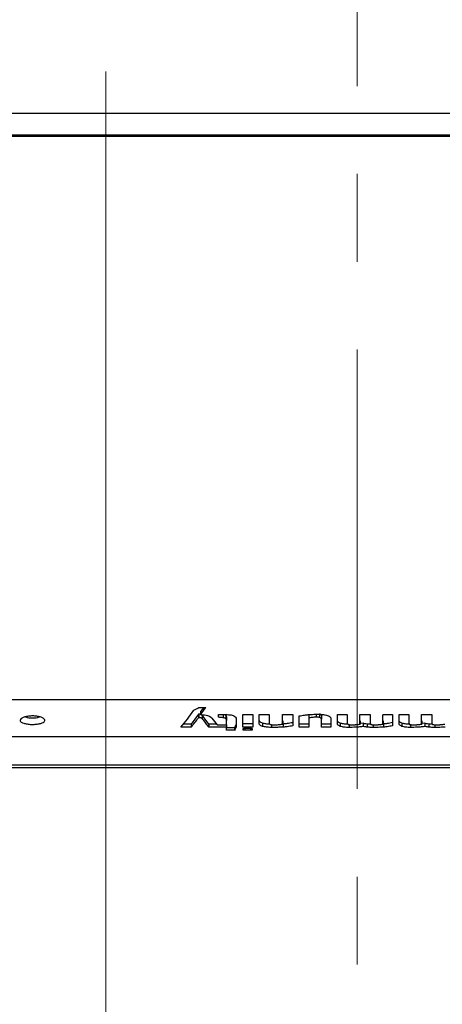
# Model space of a CAD drawing. Header units: inches. Extents: x 0.2 to 16.8, y 0.1 to 10.9.
# Tile 30 of 76: x 12.562 to 13.043, y 2.785 to 3.906. Entities that reach past the tile are written whole.
import ezdxf

# ---------------------------------------------------------------- set-up
doc = ezdxf.new("R2010")
doc.units = ezdxf.units.IN
doc.header["$MEASUREMENT"] = 0
doc.linetypes.add('CENTERX2', pattern=[0.8, 0.5, -0.1, 0.1, -0.1])
doc.styles.add('SLDTEXTSTYLE0', font='TXT', dxfattribs={"width": 0.75})
doc.dimstyles.new('SLDDIMSTYLE19', dxfattribs={"dimtxt": 0.11811, "dimasz": 0.098425, "dimexe": 0, "dimexo": 0.0625, "dimgap": 0.029528, "dimtad": 0, "dimtih": 1, "dimtoh": 1, "dimdec": 0, "dimlfac": 355.6, "dimrnd": 1e-09, "dimzin": 12, "dimdsep": 46, "dimtxsty": 'SLDTEXTSTYLE0', "dimsah": 1, "dimcen": 0.09, "dimadec": 0, "dimazin": 3, "dimtfac": 1, "dimtdec": 0, "dimtmove": 0, "dimatfit": 0, "dimfxl": 0, "dimfrac": 2, "dimtolj": 1, "dimtzin": 12, "dimarcsym": 0})

# ---------------------------------------------------------------- blocks, each defined once
blk = doc.blocks.new('_D_19')
at = {"color": 7, "linetype": 'Continuous', "lineweight": 0}
for p, q in [((12.6599, 3.847), (12.6599, 2.6285)), ((13.2314, 3.847), (13.2314, 2.6285)), ((13.8555, 2.8751), (13.8195, 2.8751)), ((13.8195, 2.8751), (13.8195, 2.6876)), ((14.0737, 2.8751), (14.1096, 2.8751)), ((14.1096, 2.8751), (14.1096, 2.6876)), ((12.6599, 2.6876), (12.5024, 2.6876)), ((13.2314, 2.6876), (13.3788, 2.6876)), ((13.8195, 2.6876), (13.8555, 2.6876)), ((14.1096, 2.6876), (14.0737, 2.6876))]:
    blk.add_line(p, q, dxfattribs=at)
at = {"color": 7, "linetype": 'Continuous', "lineweight": 18}
for points in [[(12.6599, 2.6876), (12.5615, 2.7073), (12.5615, 2.6679)], [(13.2314, 2.6876), (13.3299, 2.6679), (13.3299, 2.7073)]]:
    blk.add_solid(points, dxfattribs=at)
at = {"color": 7, "linetype": 'Continuous', "lineweight": 18, "char_height": 0.11811, "attachment_point": 1, "style": 'SLDTEXTSTYLE0'}
for s, insert in [('203', (13.5217, 2.8399)), ('8.0', (13.8555, 2.8399)), ('INPUT CUPS', (13.4027, 2.6284))]:
    blk.add_mtext(s, dxfattribs=dict(at, insert=insert))

msp = doc.modelspace()

# ---------------------------------------------------------------- linework, layer by layer
at = {"color": 7, "linetype": 'CENTERX2', "lineweight": 18}
msp.add_line((12.9457, 5.9304), (12.9457, 2.8203), dxfattribs=at)
at = {"color": 7, "linetype": 'Continuous', "lineweight": 25}
for p, q in [((11.8517, 3.7997), (14.0396, 3.7997)), ((14.0396, 3.7745), (11.8517, 3.7745)), ((11.8517, 3.7733), (14.0396, 3.7733)), ((11.8517, 3.7733), (14.0396, 3.7733)), ((11.871, 3.1321), (14.0203, 3.1321)), ((12.5616, 3.1322), (13.3297, 3.1322)), ((12.7658, 3.1232), (12.7738, 3.1232)), ((12.7715, 3.1232), (12.7678, 3.1186)), ((12.7678, 3.1186), (12.7678, 3.1149)), ((12.7654, 3.1153), (12.757, 3.1041)), ((12.7654, 3.1153), (12.7654, 3.1114)), ((12.7658, 3.1153), (12.7658, 3.1114)), ((12.777, 3.1042), (12.7697, 3.1142)), ((12.7697, 3.1142), (12.7697, 3.1103)), ((12.7883, 3.1149), (12.798, 3.1149)), ((12.7883, 3.112), (12.7883, 3.1149)), ((12.7936, 3.1149), (12.7936, 3.1114)), ((12.7963, 3.1144), (12.7963, 3.1105)), ((12.7972, 3.1124), (12.7972, 3.1084)), ((12.7972, 3.1033), (12.7972, 3.1084)), ((12.8083, 3.1095), (12.8083, 3.1032)), ((12.8158, 3.1149), (12.827, 3.1149)), ((12.8158, 3.1007), (12.8158, 3.1149)), ((12.827, 3.1149), (12.827, 3.1007)), ((12.8344, 3.1149), (12.8458, 3.1149)), ((12.8344, 3.1047), (12.8344, 3.1149)), ((12.8382, 3.1052), (12.8382, 3.1016)), ((12.8458, 3.1149), (12.8458, 3.1052)), ((12.861, 3.1149), (12.8725, 3.1149)), ((12.861, 3.1052), (12.861, 3.1149)), ((12.8613, 3.108), (12.8613, 3.1042)), ((12.8725, 3.1149), (12.8725, 3.1021)), ((12.8799, 3.1007), (12.8799, 3.1134)), ((12.8907, 3.1149), (12.8907, 3.1111)), ((12.8907, 3.1111), (12.8907, 3.1007)), ((12.8993, 3.1153), (12.8993, 3.112)), ((12.9031, 3.1156), (12.9031, 3.1117)), ((12.9051, 3.1138), (12.9051, 3.1099)), ((12.9051, 3.1007), (12.9051, 3.1099)), ((12.9159, 3.1105), (12.9159, 3.1007)), ((12.9234, 3.1149), (12.9345, 3.1149)), ((12.9234, 3.1047), (12.9234, 3.1149)), ((12.9266, 3.1052), (12.9266, 3.1016)), ((12.9345, 3.1149), (12.9345, 3.1053)), ((12.949, 3.1149), (12.9605, 3.1149)), ((12.949, 3.1052), (12.949, 3.1149)), ((12.9493, 3.108), (12.9493, 3.1042)), ((12.9528, 3.1051), (12.9493, 3.1047)), ((12.9528, 3.1051), (12.9528, 3.1015)), ((12.9605, 3.1149), (12.9605, 3.1053)), ((12.975, 3.1149), (12.9861, 3.1149)), ((12.975, 3.1149), (12.975, 3.1144)), ((12.975, 3.1052), (12.975, 3.1144)), ((12.9754, 3.108), (12.9754, 3.1042)), ((12.9861, 3.1149), (12.9861, 3.1021)), ((12.9935, 3.1149), (13.0046, 3.1149)), ((12.9935, 3.1047), (12.9935, 3.1149)), ((12.9968, 3.1052), (12.9968, 3.1016)), ((13.0046, 3.1149), (13.0046, 3.1053)), ((13.0192, 3.1149), (13.0307, 3.1149)), ((13.0192, 3.1052), (13.0192, 3.1149)), ((13.0195, 3.108), (13.0195, 3.1042)), ((13.023, 3.1051), (13.0195, 3.1047)), ((13.023, 3.1051), (13.023, 3.1015)), ((13.0307, 3.1149), (13.0307, 3.1053)), ((12.757, 3.1006), (12.7454, 3.1006)), ((12.757, 3.1041), (12.7483, 3.1041)), ((12.757, 3.1041), (12.757, 3.1006)), ((12.7858, 3.1042), (12.777, 3.1042)), ((12.777, 3.1042), (12.777, 3.1007)), ((12.7972, 3.1007), (12.777, 3.1007)), ((12.7865, 3.1033), (12.7972, 3.1033)), ((12.7972, 3.1033), (12.7972, 3.1007)), ((12.7972, 3.0971), (12.7972, 3.1007)), ((12.8065, 3.1), (12.7972, 3.1)), ((12.8065, 3.0971), (12.7972, 3.0971)), ((12.8083, 3.1041), (12.8065, 3.1)), ((12.8065, 3.1), (12.8065, 3.0971)), ((12.8083, 3.1032), (12.8084, 3.1032)), ((12.8083, 3.1032), (12.8083, 3.1006)), ((12.8084, 3.1032), (12.8084, 3.1013)), ((12.827, 3.1043), (12.8158, 3.1043)), ((12.827, 3.1007), (12.8158, 3.1007)), ((12.8163, 3.0975), (12.8163, 3.099)), ((12.818, 3.0994), (12.8247, 3.0994)), ((12.818, 3.0994), (12.818, 3.0971)), ((12.8247, 3.0971), (12.818, 3.0971)), ((12.8247, 3.0994), (12.8247, 3.0971)), ((12.8265, 3.099), (12.8265, 3.0975)), ((12.8483, 3.1035), (12.8483, 3.1004)), ((12.8617, 3.1042), (12.8617, 3.1007)), ((12.8907, 3.1042), (12.8799, 3.1042)), ((12.8907, 3.1007), (12.8799, 3.1007)), ((12.9159, 3.1042), (12.9051, 3.1042)), ((12.9159, 3.1007), (12.9051, 3.1007)), ((12.9366, 3.1036), (12.9366, 3.1004)), ((12.9571, 3.1042), (12.9571, 3.1007)), ((12.964, 3.1034), (12.964, 3.1004)), ((12.9758, 3.1043), (12.9754, 3.1042)), ((12.9758, 3.1043), (12.9758, 3.1007)), ((13.0067, 3.1036), (13.0067, 3.1004)), ((13.0273, 3.1042), (13.0273, 3.1007)), ((13.0342, 3.1034), (13.0342, 3.1004)), ((11.871, 3.0902), (14.0203, 3.0902)), ((11.871, 3.0902), (14.0203, 3.0902)), ((12.2821, 3.0547), (14.0189, 3.0547)), ((12.2881, 3.0577), (14.0189, 3.0577))]:
    msp.add_line(p, q, dxfattribs=at)
msp.add_arc((12.5765, 3.1362), 0.0251, 251.5012, 288.5255, dxfattribs=at)
for centre, major_axis, ratio, start_param, end_param in [((12.7517, 3.7197), (0.0623, 0.6503), 0.24522, 3.476969, 3.562657), ((12.7375, 3.7197), (0.2619, 0.6306), 0.610509, 3.787502, 3.800022), ((12.7628, 3.7197), (0.0663, 0.6503), 0.258548, 3.544896, 3.578018), ((12.7632, 3.7197), (0.0609, 0.6503), 0.240356, 3.475981, 3.526358), ((12.771, 3.7197), (-0.0589, 0.6504), 0.23326, 2.763005, 2.808088), ((12.7824, 3.7197), (-0.0632, 0.6503), 0.24813, 2.757075, 2.792103), ((12.9761, 3.7197), (-0.0134, 0.6505), 0.056372, 2.763466, 2.765378), ((12.8121, 3.7197), (0.0353, 0.6505), 0.145585, 3.443101, 3.461256), ((12.8089, 3.7197), (0.0049, 0.6505), 0.020483, 3.453505, 3.45706)]:
    msp.add_ellipse(centre, major_axis=major_axis, ratio=ratio, start_param=start_param, end_param=end_param, dxfattribs=at)
for points, knots in [([(12.5906, 3.1084), (12.5904, 3.1079), (12.5901, 3.1068), (12.5877, 3.1054), (12.5841, 3.1044), (12.5797, 3.1038), (12.5749, 3.1037), (12.5702, 3.1042), (12.5663, 3.1051), (12.5636, 3.1064), (12.5623, 3.1079), (12.5626, 3.1096), (12.5644, 3.1111), (12.5677, 3.1124), (12.5719, 3.1132), (12.5767, 3.1135), (12.5814, 3.1132), (12.5856, 3.1123), (12.5887, 3.111), (12.5904, 3.1097), (12.5905, 3.1088), (12.5906, 3.1084)], [0, 0, 0, 0, 0.05368, 0.10736, 0.161048, 0.214741, 0.268425, 0.3221, 0.375781, 0.429472, 0.483163, 0.536843, 0.590518, 0.644203, 0.697895, 0.751583, 0.80526, 0.858938, 0.912626, 0.966319, 1, 1, 1, 1]), ([(12.7658, 3.1153), (12.7657, 3.1153), (12.7656, 3.1153), (12.7655, 3.1153), (12.7654, 3.1153)], [0, 0, 0, 0, 0.6903988, 1, 1, 1, 1]), ([(12.7658, 3.1114), (12.7657, 3.1114), (12.7657, 3.1114), (12.7655, 3.1114), (12.7655, 3.1114), (12.7654, 3.1114)], [0, 0, 0, 0, 0.3820281, 0.6897203, 1, 1, 1, 1]), ([(12.7697, 3.1142), (12.7695, 3.1144), (12.7692, 3.1147), (12.7682, 3.1151), (12.767, 3.1153), (12.7662, 3.1153), (12.7658, 3.1153)], [0, 0, 0, 0, 0.295738, 0.555667, 0.764591, 1, 1, 1, 1]), ([(12.7697, 3.1103), (12.7695, 3.1105), (12.7692, 3.1108), (12.7683, 3.1112), (12.7672, 3.1114), (12.7663, 3.1114), (12.7658, 3.1114)], [0, 0, 0, 0, 0.302045, 0.510847, 0.719939, 1, 1, 1, 1]), ([(12.7678, 3.1149), (12.7693, 3.1148), (12.7721, 3.1148), (12.7756, 3.1141), (12.7785, 3.1129), (12.7798, 3.1118), (12.7804, 3.1111), (12.7804, 3.111)], [0, 0, 0, 0, 0.247947, 0.449639, 0.651146, 0.957996, 1, 1, 1, 1]), ([(12.7936, 3.1114), (12.7927, 3.1115), (12.7914, 3.1116), (12.7896, 3.1118), (12.7887, 3.1119), (12.7883, 3.112)], [0, 0, 0, 0, 0.499439, 0.74937, 1, 1, 1, 1]), ([(12.7963, 3.1105), (12.7961, 3.1106), (12.7957, 3.1109), (12.7947, 3.1112), (12.7939, 3.1113), (12.7936, 3.1114)], [0, 0, 0, 0, 0.268501, 0.708502, 1, 1, 1, 1]), ([(12.7972, 3.1124), (12.7972, 3.1128), (12.7972, 3.1135), (12.7965, 3.1142), (12.7963, 3.1144)], [0, 0, 0, 0, 0.659013, 1, 1, 1, 1]), ([(12.7972, 3.1084), (12.7972, 3.1087), (12.7971, 3.1092), (12.797, 3.1099), (12.7965, 3.1103), (12.7963, 3.1105)], [0, 0, 0, 0, 0.354059, 0.67279, 1, 1, 1, 1]), ([(12.798, 3.1149), (12.7991, 3.1149), (12.8012, 3.1148), (12.8039, 3.1143), (12.8061, 3.1134), (12.8081, 3.1118), (12.8082, 3.1104), (12.8083, 3.1095)], [0, 0, 0, 0, 0.163152, 0.29645, 0.429809, 0.619478, 1, 1, 1, 1]), ([(12.8382, 3.1052), (12.837, 3.1058), (12.8348, 3.1067), (12.8345, 3.108), (12.8344, 3.1085)], [0, 0, 0, 0, 0.550615, 1, 1, 1, 1]), ([(12.8466, 3.104), (12.845, 3.1041), (12.8419, 3.1042), (12.8394, 3.1049), (12.8382, 3.1052)], [0, 0, 0, 0, 0.502598, 1, 1, 1, 1]), ([(12.8458, 3.1052), (12.8458, 3.1051), (12.8459, 3.1046), (12.8463, 3.1041), (12.8472, 3.1037), (12.8477, 3.1036), (12.8479, 3.1035)], [0, 0, 0, 0, 0.287059, 0.684232, 0.883596, 1, 1, 1, 1]), ([(12.8613, 3.1042), (12.8612, 3.1043), (12.861, 3.1045), (12.861, 3.1049), (12.861, 3.1051), (12.861, 3.1052)], [0, 0, 0, 0, 0.358355, 0.678876, 1, 1, 1, 1]), ([(12.8725, 3.1057), (12.8704, 3.1054), (12.867, 3.1047), (12.8632, 3.1044), (12.8617, 3.1042)], [0, 0, 0, 0, 0.601321, 1, 1, 1, 1]), ([(12.8799, 3.1134), (12.8809, 3.1136), (12.8828, 3.114), (12.8863, 3.1146), (12.8888, 3.1148), (12.8903, 3.115)], [0, 0, 0, 0, 0.294537, 0.589162, 1, 1, 1, 1]), ([(12.8903, 3.115), (12.8912, 3.115), (12.8936, 3.1152), (12.8976, 3.1153), (12.9008, 3.1154), (12.9024, 3.1154)], [0, 0, 0, 0, 0.212646, 0.604696, 1, 1, 1, 1]), ([(12.8993, 3.112), (12.8985, 3.1119), (12.8969, 3.1119), (12.8939, 3.1117), (12.8919, 3.1113), (12.8907, 3.1111)], [0, 0, 0, 0, 0.278674, 0.535763, 1, 1, 1, 1]), ([(12.9031, 3.1117), (12.9027, 3.1118), (12.9019, 3.1119), (12.9006, 3.1119), (12.8998, 3.112), (12.8993, 3.112)], [0, 0, 0, 0, 0.320218, 0.658062, 1, 1, 1, 1]), ([(12.9024, 3.1154), (12.9035, 3.1153), (12.9059, 3.1153), (12.9095, 3.1148), (12.9114, 3.1142), (12.9122, 3.1139)], [0, 0, 0, 0, 0.283477, 0.689111, 1, 1, 1, 1]), ([(12.9051, 3.1138), (12.9051, 3.114), (12.9051, 3.1145), (12.9046, 3.115), (12.9039, 3.1154), (12.9033, 3.1155), (12.9031, 3.1156)], [0, 0, 0, 0, 0.348448, 0.632033, 0.822338, 1, 1, 1, 1]), ([(12.9051, 3.1099), (12.9051, 3.1101), (12.9051, 3.1106), (12.9046, 3.1112), (12.9037, 3.1116), (12.9032, 3.1117), (12.9031, 3.1117)], [0, 0, 0, 0, 0.293175, 0.693982, 0.890832, 1, 1, 1, 1]), ([(12.9122, 3.1139), (12.9129, 3.1137), (12.9144, 3.113), (12.9157, 3.1118), (12.9159, 3.1109), (12.9159, 3.1105)], [0, 0, 0, 0, 0.272957, 0.682616, 1, 1, 1, 1]), ([(12.9266, 3.1052), (12.9256, 3.1058), (12.9236, 3.1068), (12.9234, 3.108), (12.9234, 3.1085)], [0, 0, 0, 0, 0.5394, 1, 1, 1, 1]), ([(12.9355, 3.1039), (12.9337, 3.104), (12.9303, 3.1041), (12.9278, 3.1049), (12.9266, 3.1052)], [0, 0, 0, 0, 0.54056, 1, 1, 1, 1]), ([(12.9345, 3.1053), (12.9345, 3.1051), (12.9345, 3.1048), (12.9348, 3.1043), (12.9352, 3.104), (12.9356, 3.1038), (12.9356, 3.1038)], [0, 0, 0, 0, 0.3288276, 0.6054356, 0.9254922, 1, 1, 1, 1]), ([(12.9493, 3.1042), (12.9492, 3.1043), (12.9491, 3.1045), (12.949, 3.1048), (12.949, 3.1051), (12.949, 3.1052)], [0, 0, 0, 0, 0.35543, 0.677065, 1, 1, 1, 1]), ([(12.9571, 3.1042), (12.9562, 3.1044), (12.9546, 3.1045), (12.9533, 3.1049), (12.9528, 3.1051)], [0, 0, 0, 0, 0.6009586, 1, 1, 1, 1]), ([(12.9605, 3.1053), (12.9605, 3.1051), (12.9605, 3.1048), (12.9608, 3.1043), (12.9612, 3.104), (12.9616, 3.1038), (12.9617, 3.1038)], [0, 0, 0, 0, 0.328828, 0.605436, 0.925492, 1, 1, 1, 1]), ([(12.9754, 3.1042), (12.9753, 3.1043), (12.9751, 3.1045), (12.9751, 3.1048), (12.975, 3.1051), (12.975, 3.1052)], [0, 0, 0, 0, 0.355398, 0.677056, 1, 1, 1, 1]), ([(12.9861, 3.1058), (12.9841, 3.1054), (12.9808, 3.1048), (12.9772, 3.1044), (12.9758, 3.1043)], [0, 0, 0, 0, 0.606786, 1, 1, 1, 1]), ([(12.9968, 3.1052), (12.9957, 3.1058), (12.9938, 3.1068), (12.9936, 3.108), (12.9935, 3.1085)], [0, 0, 0, 0, 0.539395, 1, 1, 1, 1]), ([(13.0057, 3.1039), (13.0039, 3.104), (13.0005, 3.1041), (12.9979, 3.1049), (12.9968, 3.1052)], [0, 0, 0, 0, 0.54043, 1, 1, 1, 1]), ([(13.0046, 3.1053), (13.0046, 3.1051), (13.0047, 3.1048), (13.0049, 3.1043), (13.0053, 3.104), (13.0057, 3.1038), (13.0058, 3.1038)], [0, 0, 0, 0, 0.328858, 0.605702, 0.925202, 1, 1, 1, 1]), ([(13.0195, 3.1042), (13.0194, 3.1043), (13.0192, 3.1045), (13.0192, 3.1048), (13.0192, 3.1051), (13.0192, 3.1052)], [0, 0, 0, 0, 0.355374, 0.677043, 1, 1, 1, 1]), ([(13.0273, 3.1042), (13.0263, 3.1044), (13.0248, 3.1045), (13.0235, 3.1049), (13.023, 3.1051)], [0, 0, 0, 0, 0.600898, 1, 1, 1, 1]), ([(13.0307, 3.1053), (13.0307, 3.1051), (13.0307, 3.1048), (13.031, 3.1043), (13.0314, 3.104), (13.0317, 3.1038), (13.0318, 3.1038)], [0, 0, 0, 0, 0.328858, 0.605702, 0.925202, 1, 1, 1, 1]), ([(12.8163, 3.099), (12.8163, 3.099), (12.8164, 3.0991), (12.8166, 3.0992), (12.8169, 3.0993), (12.8174, 3.0994), (12.8177, 3.0994), (12.818, 3.0994)], [0, 0, 0, 0, 0.227058, 0.373935, 0.521034, 0.720456, 1, 1, 1, 1]), ([(12.818, 3.0971), (12.8177, 3.0971), (12.8173, 3.0971), (12.8168, 3.0971), (12.8166, 3.0972), (12.8164, 3.0973), (12.8163, 3.0974), (12.8163, 3.0975)], [0, 0, 0, 0, 0.291399, 0.457732, 0.625354, 0.773753, 1, 1, 1, 1]), ([(12.8247, 3.0994), (12.8248, 3.0994), (12.8251, 3.0994), (12.8255, 3.0993), (12.8258, 3.0993), (12.826, 3.0993)], [0, 0, 0, 0, 0.300057, 0.589034, 1, 1, 1, 1]), ([(12.8265, 3.0975), (12.8265, 3.0974), (12.8264, 3.0973), (12.8262, 3.0972), (12.8259, 3.0971), (12.8254, 3.0971), (12.8249, 3.0971), (12.8247, 3.0971)], [0, 0, 0, 0, 0.2256196, 0.3763264, 0.5274367, 0.721416, 1, 1, 1, 1]), ([(12.826, 3.0993), (12.8261, 3.0992), (12.8263, 3.0992), (12.8264, 3.0991), (12.8265, 3.099), (12.8265, 3.099)], [0, 0, 0, 0, 0.336347, 0.674109, 1, 1, 1, 1]), ([(12.8382, 3.1016), (12.8376, 3.1018), (12.836, 3.1024), (12.8346, 3.1035), (12.8345, 3.1043), (12.8344, 3.1047)], [0, 0, 0, 0, 0.271738, 0.674671, 1, 1, 1, 1]), ([(12.8483, 3.1004), (12.8472, 3.1004), (12.8445, 3.1005), (12.8409, 3.1009), (12.8389, 3.1014), (12.8382, 3.1016)], [0, 0, 0, 0, 0.285145, 0.752729, 1, 1, 1, 1]), ([(12.8479, 3.1035), (12.8483, 3.1035), (12.8491, 3.1034), (12.8503, 3.1033), (12.851, 3.1033), (12.8514, 3.1033)], [0, 0, 0, 0, 0.346626, 0.671148, 1, 1, 1, 1]), ([(12.8617, 3.1007), (12.8603, 3.1006), (12.8574, 3.1005), (12.8529, 3.1004), (12.8498, 3.1004), (12.8483, 3.1004)], [0, 0, 0, 0, 0.314324, 0.656122, 1, 1, 1, 1]), ([(12.8514, 3.1033), (12.8523, 3.1033), (12.854, 3.1034), (12.8573, 3.1036), (12.8595, 3.1039), (12.8609, 3.1041)], [0, 0, 0, 0, 0.260018, 0.520124, 1, 1, 1, 1]), ([(12.8609, 3.1041), (12.8609, 3.1041), (12.861, 3.1041), (12.8611, 3.1042), (12.8612, 3.1042), (12.8613, 3.1042)], [0, 0, 0, 0, 0.253685, 0.50737, 1, 1, 1, 1]), ([(12.8725, 3.1021), (12.8715, 3.1019), (12.8695, 3.1016), (12.8659, 3.1011), (12.8633, 3.1009), (12.8617, 3.1007)], [0, 0, 0, 0, 0.293938, 0.587958, 1, 1, 1, 1]), ([(12.9266, 3.1016), (12.926, 3.1019), (12.9245, 3.1025), (12.9235, 3.1036), (12.9234, 3.1044), (12.9234, 3.1047)], [0, 0, 0, 0, 0.280927, 0.723983, 1, 1, 1, 1]), ([(12.9366, 3.1004), (12.9356, 3.1004), (12.933, 3.1004), (12.9293, 3.1008), (12.9274, 3.1014), (12.9266, 3.1016)], [0, 0, 0, 0, 0.275102, 0.712596, 1, 1, 1, 1]), ([(12.9356, 3.1038), (12.9358, 3.1037), (12.9363, 3.1036), (12.9374, 3.1034), (12.9383, 3.1034), (12.9388, 3.1034)], [0, 0, 0, 0, 0.2604439, 0.6035341, 1, 1, 1, 1]), ([(12.9528, 3.1015), (12.9514, 3.1013), (12.9485, 3.1009), (12.9431, 3.1005), (12.9391, 3.1004), (12.9366, 3.1004)], [0, 0, 0, 0, 0.275601, 0.551392, 1, 1, 1, 1]), ([(12.9388, 3.1034), (12.9391, 3.1034), (12.9398, 3.1034), (12.9408, 3.1034), (12.9414, 3.1034), (12.9418, 3.1034)], [0, 0, 0, 0, 0.328832, 0.664298, 1, 1, 1, 1]), ([(12.9418, 3.1034), (12.942, 3.1034), (12.9424, 3.1034), (12.9432, 3.1034), (12.9437, 3.1035), (12.9441, 3.1035)], [0, 0, 0, 0, 0.277694, 0.555372, 1, 1, 1, 1]), ([(12.9441, 3.1035), (12.9446, 3.1035), (12.9457, 3.1036), (12.9474, 3.1038), (12.9486, 3.1041), (12.9493, 3.1042)], [0, 0, 0, 0, 0.285599, 0.57097, 1, 1, 1, 1]), ([(12.9571, 3.1007), (12.9567, 3.1008), (12.9557, 3.1009), (12.9542, 3.1011), (12.9533, 3.1013), (12.9528, 3.1015)], [0, 0, 0, 0, 0.296506, 0.593249, 1, 1, 1, 1]), ([(12.9616, 3.104), (12.9611, 3.104), (12.9596, 3.104), (12.9581, 3.1041), (12.9571, 3.1042)], [0, 0, 0, 0, 0.325552, 1, 1, 1, 1]), ([(12.964, 3.1004), (12.9633, 3.1004), (12.9617, 3.1004), (12.9594, 3.1005), (12.9579, 3.1006), (12.9571, 3.1007)], [0, 0, 0, 0, 0.3323707, 0.6648818, 1, 1, 1, 1]), ([(12.9617, 3.1038), (12.9618, 3.1038), (12.9621, 3.1037), (12.9627, 3.1035), (12.9633, 3.1034), (12.9637, 3.1034)], [0, 0, 0, 0, 0.26136, 0.508553, 1, 1, 1, 1]), ([(12.9637, 3.1034), (12.9639, 3.1034), (12.9642, 3.1034), (12.9648, 3.1034), (12.9652, 3.1034), (12.9655, 3.1034)], [0, 0, 0, 0, 0.2858478, 0.5716406, 1, 1, 1, 1]), ([(12.9758, 3.1007), (12.9744, 3.1007), (12.9718, 3.1005), (12.9679, 3.1004), (12.9653, 3.1004), (12.964, 3.1004)], [0, 0, 0, 0, 0.358062, 0.678299, 1, 1, 1, 1]), ([(12.9655, 3.1034), (12.9657, 3.1034), (12.9662, 3.1034), (12.967, 3.1034), (12.9676, 3.1034), (12.9678, 3.1034)], [0, 0, 0, 0, 0.316515, 0.658161, 1, 1, 1, 1]), ([(12.9678, 3.1034), (12.968, 3.1034), (12.9685, 3.1034), (12.9692, 3.1034), (12.9698, 3.1035), (12.9701, 3.1035)], [0, 0, 0, 0, 0.278079, 0.556142, 1, 1, 1, 1]), ([(12.9701, 3.1035), (12.9706, 3.1035), (12.9717, 3.1036), (12.9735, 3.1038), (12.9746, 3.1041), (12.9754, 3.1042)], [0, 0, 0, 0, 0.285489, 0.570752, 1, 1, 1, 1]), ([(12.9861, 3.1021), (12.9851, 3.1019), (12.9832, 3.1016), (12.9798, 3.1011), (12.9773, 3.1009), (12.9758, 3.1007)], [0, 0, 0, 0, 0.299417, 0.598925, 1, 1, 1, 1]), ([(12.9968, 3.1016), (12.9962, 3.1019), (12.9947, 3.1025), (12.9937, 3.1036), (12.9936, 3.1044), (12.9935, 3.1047)], [0, 0, 0, 0, 0.280932, 0.72396, 1, 1, 1, 1]), ([(13.0067, 3.1004), (13.0057, 3.1004), (13.0031, 3.1004), (12.9995, 3.1008), (12.9975, 3.1014), (12.9968, 3.1016)], [0, 0, 0, 0, 0.275117, 0.712516, 1, 1, 1, 1]), ([(13.0058, 3.1038), (13.006, 3.1037), (13.0065, 3.1036), (13.0076, 3.1034), (13.0084, 3.1034), (13.0089, 3.1034)], [0, 0, 0, 0, 0.261044, 0.604732, 1, 1, 1, 1]), ([(13.023, 3.1015), (13.0215, 3.1013), (13.0187, 3.1009), (13.0133, 3.1005), (13.0092, 3.1004), (13.0067, 3.1004)], [0, 0, 0, 0, 0.275668, 0.551525, 1, 1, 1, 1]), ([(13.0089, 3.1034), (13.0092, 3.1034), (13.0099, 3.1034), (13.0109, 3.1034), (13.0116, 3.1034), (13.0119, 3.1034)], [0, 0, 0, 0, 0.328711, 0.664238, 1, 1, 1, 1]), ([(13.0119, 3.1034), (13.0121, 3.1034), (13.0126, 3.1034), (13.0133, 3.1034), (13.0139, 3.1035), (13.0142, 3.1035)], [0, 0, 0, 0, 0.278234, 0.556451, 1, 1, 1, 1]), ([(13.0142, 3.1035), (13.0148, 3.1035), (13.0158, 3.1036), (13.0176, 3.1038), (13.0188, 3.1041), (13.0195, 3.1042)], [0, 0, 0, 0, 0.2857367, 0.5712443, 1, 1, 1, 1]), ([(13.0273, 3.1007), (13.0268, 3.1008), (13.0259, 3.1009), (13.0244, 3.1011), (13.0235, 3.1013), (13.023, 3.1015)], [0, 0, 0, 0, 0.296439, 0.593115, 1, 1, 1, 1]), ([(13.0317, 3.104), (13.0312, 3.104), (13.0297, 3.104), (13.0283, 3.1041), (13.0273, 3.1042)], [0, 0, 0, 0, 0.325374, 1, 1, 1, 1]), ([(13.0342, 3.1004), (13.0334, 3.1004), (13.0319, 3.1004), (13.0296, 3.1005), (13.028, 3.1006), (13.0273, 3.1007)], [0, 0, 0, 0, 0.332119, 0.664757, 1, 1, 1, 1]), ([(13.0318, 3.1038), (13.032, 3.1038), (13.0322, 3.1037), (13.0329, 3.1035), (13.0335, 3.1034), (13.0338, 3.1034)], [0, 0, 0, 0, 0.2616163, 0.5096679, 1, 1, 1, 1]), ([(13.0338, 3.1034), (13.034, 3.1034), (13.0343, 3.1034), (13.0349, 3.1034), (13.0354, 3.1034), (13.0356, 3.1034)], [0, 0, 0, 0, 0.2856475, 0.5712408, 1, 1, 1, 1]), ([(13.046, 3.1007), (13.0446, 3.1007), (13.042, 3.1005), (13.038, 3.1004), (13.0355, 3.1004), (13.0342, 3.1004)], [0, 0, 0, 0, 0.358062, 0.678299, 1, 1, 1, 1]), ([(13.0356, 3.1034), (13.0359, 3.1034), (13.0364, 3.1034), (13.0372, 3.1034), (13.0377, 3.1034), (13.038, 3.1034)], [0, 0, 0, 0, 0.316672, 0.658239, 1, 1, 1, 1]), ([(13.038, 3.1034), (13.0382, 3.1034), (13.0386, 3.1034), (13.0394, 3.1034), (13.0399, 3.1035), (13.0403, 3.1035)], [0, 0, 0, 0, 0.2780793, 0.5561422, 1, 1, 1, 1]), ([(13.0403, 3.1035), (13.0408, 3.1035), (13.0418, 3.1036), (13.0436, 3.1038), (13.0448, 3.1041), (13.0455, 3.1042)], [0, 0, 0, 0, 0.285489, 0.570751, 1, 1, 1, 1])]:
    msp.add_open_spline(points, degree=3, knots=knots, dxfattribs=at)

# ---------------------------------------------------------------- dimensions: what is measured, and where the dimension line sits
at = {"color": 7, "linetype": 'Continuous', "lineweight": 18}
dim = msp.add_linear_dim(base=(13.2314, 2.6876), p1=(12.6599, 3.906), p2=(13.2314, 3.906), text='<>\\PINPUT CUPS', dimstyle='SLDDIMSTYLE19', dxfattribs=at)
dim.commit()
dim.dimension.update_dxf_attribs({"geometry": '_D_19', "text_midpoint": (13.8337, 2.6876), "dimtype": 160})

doc.saveas('drawing.dxf')
